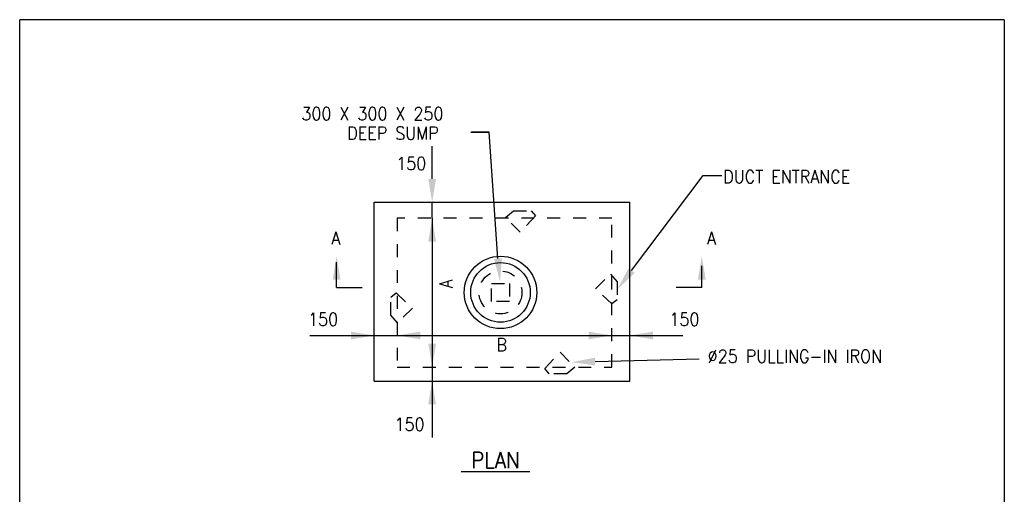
# Model space of a CAD drawing. Extents: x 0 to 7.6, y 0 to 9.85.
# Tile 2 of 2: x 0 to 7.6, y 6.18 to 9.85. Entities that reach past the tile are written whole.
import ezdxf

# ---------------------------------------------------------------- set-up
doc = ezdxf.new("R2010")
doc.units = 0
doc.header["$MEASUREMENT"] = 0
doc.linetypes.add('HIDDEN2', pattern=[0.1875, 0.125, -0.0625])
doc.layers.add('E-DETL', color=2, linetype='CONTINUOUS')
doc.layers.add('E-DETL-TEXT', color=3, linetype='CONTINUOUS')
doc.styles.add('ROMANS', font='ROMANS.SHX', dxfattribs={"width": 0.8})

msp = doc.modelspace()

# ---------------------------------------------------------------- linework, layer by layer
at = {"layer": 'E-DETL'}
for p, q in [((7.6036, 9.8484), (0, 9.8484)), ((0, 0), (0, 9.8484)), ((7.6036, 9.8484), (7.6036, 0)), ((2.7377, 7.0561), (2.7377, 8.4374)), ((2.7377, 8.4374), (4.7114, 8.4374)), ((4.7114, 7.0561), (4.7114, 8.4374)), ((2.7377, 7.0561), (4.7114, 7.0561))]:
    msp.add_line(p, q, dxfattribs=at)
at = {"layer": 'E-DETL', "linetype": 'HIDDEN2', "ltscale": 0.5}
for p, q in [((3.7516, 8.3193), (3.8125, 8.3721)), ((3.8125, 8.3721), (3.9506, 8.3721)), ((3.9506, 8.3721), (3.9831, 8.3315)), ((2.9141, 8.3138), (2.9141, 7.1644)), ((4.5739, 8.3138), (2.9141, 8.3138)), ((3.8653, 8.2055), (3.7516, 8.3193)), ((3.9831, 8.3315), (3.8653, 8.2055)), ((4.5739, 7.1644), (4.5739, 8.3138)), ((4.4479, 7.7695), (4.5617, 7.8832)), ((4.5617, 7.8832), (4.6146, 7.8223)), ((3.6432, 7.8101), (3.7814, 7.8101)), ((3.6432, 7.672), (3.6432, 7.8101)), ((3.7814, 7.8101), (3.7814, 7.672)), ((4.5739, 7.6517), (4.4479, 7.7695)), ((4.6146, 7.8223), (4.6146, 7.6842)), ((2.8656, 7.7045), (2.9062, 7.737)), ((2.8656, 7.5665), (2.8656, 7.7045)), ((2.9062, 7.737), (3.0322, 7.6192)), ((4.6146, 7.6842), (4.5739, 7.6517)), ((3.0322, 7.6192), (2.9184, 7.5055)), ((3.7814, 7.672), (3.6432, 7.672)), ((2.9184, 7.5055), (2.8656, 7.5665)), ((4.0552, 7.1521), (4.173, 7.2781)), ((4.173, 7.2781), (4.2867, 7.1643)), ((2.9141, 7.1644), (4.5739, 7.1644)), ((4.0877, 7.1114), (4.0552, 7.1521)), ((4.2867, 7.1643), (4.2258, 7.1114)), ((4.2258, 7.1114), (4.0877, 7.1114))]:
    msp.add_line(p, q, dxfattribs=at)
at = {"layer": 'E-DETL'}
for radius in [0.28, 0.23]:
    msp.add_circle((3.713, 7.7411), radius, dxfattribs=at)
at = {"layer": 'E-DETL', "linetype": 'HIDDEN2', "ltscale": 0.5}
msp.add_circle((3.713, 7.7411), 0.1659, dxfattribs=at)
at = {"layer": 'E-DETL-TEXT'}
for p, q in [((3.483, 8.978), (3.6255, 8.978)), ((3.6255, 8.978), (3.4883, 8.978)), ((3.6936, 8.0023), (3.6255, 8.978)), ((3.1851, 8.6174), (3.1851, 8.87)), ((4.7249, 7.9098), (5.2771, 8.6435)), ((5.2771, 8.6435), (5.4222, 8.6435)), ((3.1851, 8.3143), (3.1851, 8.4374)), ((3.1851, 8.3143), (3.1851, 6.6191)), ((2.4474, 7.778), (2.4474, 7.9738)), ((5.2676, 7.778), (5.2676, 7.947)), ((2.4474, 7.778), (2.6449, 7.778)), ((5.2676, 7.778), (5.07, 7.778)), ((2.2418, 7.4085), (5.1212, 7.4085)), ((4.4429, 7.207), (5.2462, 7.228))]:
    msp.add_line(p, q, dxfattribs=at)
for points in [[(3.2151, 8.6174), (3.1551, 8.6174), (3.1851, 8.4374)], [(3.1551, 8.1343), (3.2151, 8.1343), (3.1851, 8.3143)], [(2.4174, 7.8407), (2.4774, 7.8407), (2.4474, 8.0207)], [(3.7235, 8.0049), (3.6637, 7.9997), (3.7091, 7.823)], [(5.2976, 7.8407), (5.2376, 7.8407), (5.2676, 8.0207)], [(4.7489, 7.8918), (4.7009, 7.9278), (4.6167, 7.766)], [(2.5577, 7.4385), (2.5577, 7.3785), (2.7377, 7.4085)], [(3.0941, 7.3785), (3.0941, 7.4385), (2.9141, 7.4085)], [(4.393, 7.4385), (4.393, 7.3785), (4.573, 7.4085)], [(4.8914, 7.3785), (4.8914, 7.4385), (4.7114, 7.4085)], [(3.2151, 7.3451), (3.1551, 7.3451), (3.1851, 7.1651)], [(4.4436, 7.177), (4.4421, 7.237), (4.2629, 7.2023)], [(3.1551, 6.8761), (3.2151, 6.8761), (3.1851, 7.0561)]]:
    msp.add_solid(points, dxfattribs=at)

# ---------------------------------------------------------------- texts
at = {"layer": 'E-DETL-TEXT', "style": 'ROMANS', "width": 0.9}
for s, height, p in [('300 X 300 X 250', 0.1, (2.1761, 9.0716)), ('     DEEP SUMP', 0.1, (2.1943, 8.9216)), ('150', 0.1, (2.9085, 8.6873)), ('DUCT ENTRANCE', 0.1, (5.4337, 8.5851)), ('A', 0.1, (2.4077, 8.1104)), ('A', 0.1, (5.3072, 8.1104)), ('150', 0.1, (2.227, 7.4838)), ('150', 0.1, (5.0175, 7.4838)), ('B', 0.1, (3.6821, 7.2868)), ('%%c25 PULLING-IN IRON', 0.1, (5.3134, 7.1981)), ('150', 0.1, (2.8948, 6.6718)), ('%%u PLAN ', 0.125, (3.4096, 6.3828))]:
    msp.add_text(s, height=height, dxfattribs=at).set_placement(p)
msp.add_text('A', height=0.1, rotation=90.00001, dxfattribs=at).set_placement((3.3417, 7.7739))

doc.saveas('drawing.dxf')
